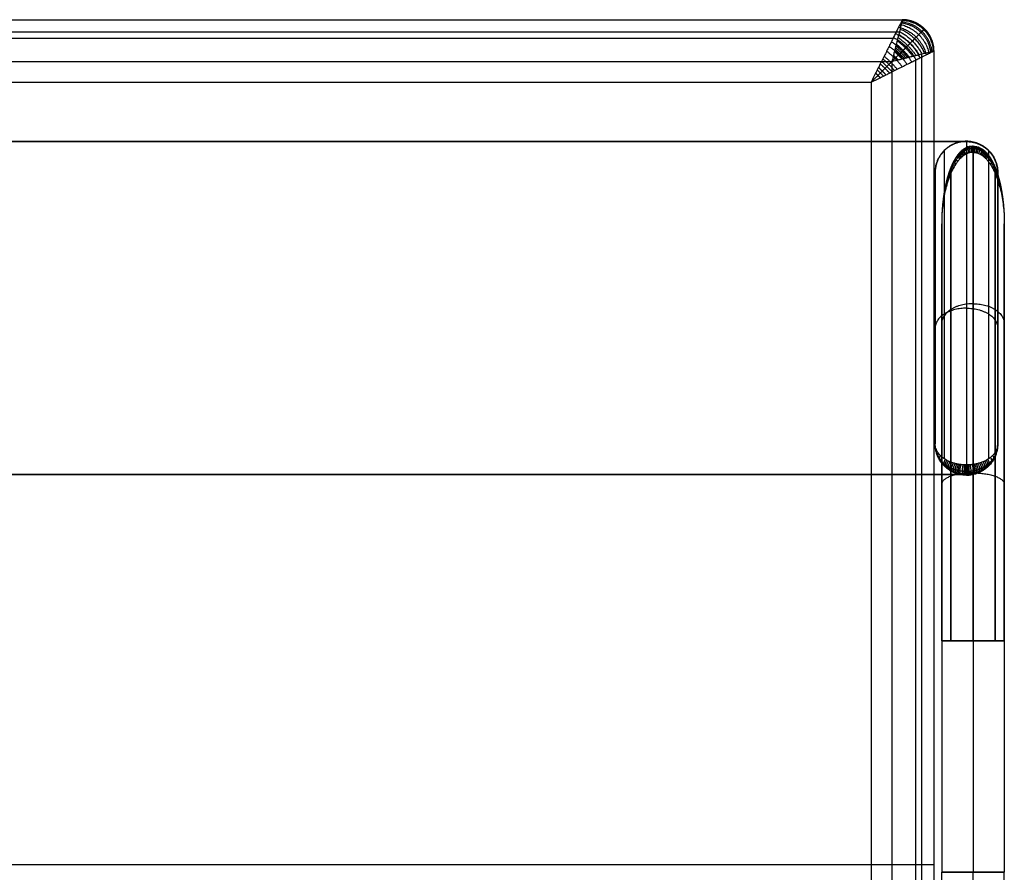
# Model space of a CAD drawing. Header units: millimetres. Extents: x -1267 to 621, y -1022 to -212.
# Tile 8 of 8: x 149 to 621, y -621 to -212. Entities that reach past the tile are written whole.
import ezdxf

# ---------------------------------------------------------------- set-up
doc = ezdxf.new("R2010")
doc.units = ezdxf.units.MM
doc.layers.add('Calque 08$Calque 09', color=7, linetype='Continuous', true_color=0xff000e)

msp = doc.modelspace()

# ---------------------------------------------------------------- linework, layer by layer
at = {"layer": 'Calque 08$Calque 09'}
for p, q in [((-1213, -232.1, 63.69), (567, -232.1, 63.69)), ((567, -232.1, 63.69), (567, -1002.1, 63.69)), ((-1203, -242.1, 423.69), (557, -242.1, 423.69)), ((557, -242.1, 423.69), (557, -992.1, 423.69)), ((587.7, -285.36, 15.36), (587.7, -285.36, 492.03)), ((617.7, -285.36, 15.36), (617.7, -285.36, 492.03)), ((590.83, -509.82, 510.36), (590.83, -309.92, 510.36)), ((620.83, -509.82, 510.36), (620.83, -309.92, 510.36)), ((587.7, -415.36, 597.63), (587.7, -415.36, 15.36)), ((617.7, -415.36, 597.63), (617.7, -415.36, 15.36)), ((602.7, -430.02, 37.44), (-1247.23, -430.02, 37.44)), ((602.7, -430.02, 13.69), (602.7, -430.02, 63.69)), ((590.83, -434.67, 610.36), (590.83, -509.82, 610.36)), ((620.83, -434.67, 610.36), (620.83, -509.82, 610.36)), ((620.83, -509.82, 560.36), (590.83, -509.82, 560.36)), ((605.83, -509.82, 625.36), (605.83, -509.82, 495.36)), ((567, -617.1, 63.69), (-1213, -617.1, 63.69)), ((557, -617.1, 423.69), (-1203, -617.1, 423.69))]:
    msp.add_line(p, q, dxfattribs=at)
for points in [[(-1218, -212.1, 83.69), (-323, -212.1, 83.69), (572, -212.1, 83.69)], [(-1218, -212.1, 393.69), (-323, -212.1, 393.69), (572, -212.1, 393.69)], [(-1218, -212.1, 243.69), (-323, -212.1, 243.69), (572, -212.1, 243.69)], [(572, -212.1, 83.69), (572, -212.1, 238.69), (572, -212.1, 393.69)], [(582.6, -216.5, 83.69), (582.6, -216.5, 238.69), (582.6, -216.5, 393.69)], [(-1216.54, -217.96, 69.54), (-323, -217.96, 69.54), (570.53, -217.96, 69.54)], [(-1213.61, -220.89, 414.9), (-323, -220.89, 414.9), (567.6, -220.89, 414.9)], [(581.14, -228.57, 69.54), (581.14, -617.1, 69.54), (581.14, -1005.64, 69.54)], [(587, -227.1, 393.69), (587, -617.1, 393.69), (587, -1007.1, 393.69)], [(587, -227.1, 83.69), (587, -227.1, 238.69), (587, -227.1, 393.69)], [(587, -227.1, 83.69), (587, -617.1, 83.69), (587, -1007.1, 83.69)], [(587, -227.1, 243.69), (587, -617.1, 243.69), (587, -1007.1, 243.69)], [(578.21, -231.5, 414.9), (578.21, -617.1, 414.9), (578.21, -1002.71, 414.9)], [(602.7, -270.51, 13.69), (-322.27, -270.51, 13.69), (-1247.23, -270.51, 13.69)], [(-1247.23, -270.51, 63.69), (-322.27, -270.51, 63.69), (602.7, -270.51, 63.69)], [(602.7, -270.51, 38.69), (-322.27, -270.51, 38.69), (-1247.23, -270.51, 38.69)], [(602.7, -270.36, 499.17), (602.7, -347.92, 562.17), (602.7, -425.47, 625.16)], [(602.7, -270.36, 15.36), (602.7, -270.36, 257.27), (602.7, -270.36, 499.17)], [(602.7, -270.51, 63.69), (602.7, -270.51, 38.69), (602.7, -270.51, 13.69)], [(592.09, -274.76, 15.36), (592.09, -274.76, 256.22), (592.09, -274.76, 497.08)], [(592.09, -274.76, 497.08), (592.09, -348.63, 557.09), (592.09, -422.51, 617.1)], [(605.83, -273.74, 500.68), (605.83, -351.51, 563.02), (605.83, -429.28, 625.36)], [(605.83, -509.82, 495.36), (605.83, -392.75, 495.36), (605.83, -275.68, 495.36)], [(613.3, -274.91, 63.69), (613.3, -274.91, 38.69), (613.3, -274.91, 13.69)], [(613.31, -274.76, 15.36), (613.31, -274.76, 256.22), (613.31, -274.76, 497.08)], [(613.31, -274.76, 497.08), (613.31, -348.63, 557.09), (613.31, -422.51, 617.1)], [(587.7, -285.36, 492.03), (587.7, -350.36, 544.83), (587.7, -415.36, 597.63)], [(587.7, -415.36, 15.36), (587.7, -350.36, 15.36), (587.7, -285.36, 15.36)], [(587.7, -285.36, 199.25), (587.7, -350.36, 199.25), (587.7, -415.36, 199.25)], [(595.22, -284.35, 503.53), (595.22, -357.6, 562.25), (595.22, -430.86, 620.97)], [(595.22, -509.82, 499.76), (595.22, -397.76, 499.76), (595.22, -285.71, 499.76)], [(616.44, -284.35, 503.53), (616.44, -357.6, 562.25), (616.44, -430.86, 620.97)], [(616.44, -509.82, 499.76), (616.44, -397.76, 499.76), (616.44, -285.71, 499.76)], [(617.7, -285.36, 492.03), (617.7, -350.36, 544.83), (617.7, -415.36, 597.63)], [(617.7, -415.36, 15.36), (617.7, -350.36, 15.36), (617.7, -285.36, 15.36)], [(617.7, -285.36, 199.25), (617.7, -350.36, 199.25), (617.7, -415.36, 199.25)], [(617.7, -285.51, 63.69), (617.7, -350.27, 63.69), (617.7, -415.02, 63.69)], [(617.7, -285.51, 13.69), (617.7, -350.27, 13.69), (617.7, -415.02, 13.69)], [(617.7, -285.51, 63.69), (617.7, -285.51, 38.69), (617.7, -285.51, 13.69)], [(617.7, -285.51, 38.69), (617.7, -350.27, 38.69), (617.7, -415.02, 38.69)], [(590.83, -309.92, 510.36), (590.83, -372.3, 560.36), (590.83, -434.67, 610.36)], [(620.83, -309.92, 510.36), (620.83, -372.3, 560.36), (620.83, -434.67, 610.36)], [(587.7, -350.36, 544.83), (587.7, -350.36, 280.1), (587.7, -350.36, 15.36)], [(617.7, -350.36, 544.83), (617.7, -350.36, 280.1), (617.7, -350.36, 15.36)], [(590.83, -372.3, 560.36), (590.83, -441.06, 560.36), (590.83, -509.82, 560.36)], [(620.83, -372.3, 560.36), (620.83, -441.06, 560.36), (620.83, -509.82, 560.36)], [(617.7, -415.02, 13.69), (617.7, -415.02, 38.69), (617.7, -415.02, 63.69)], [(592.09, -425.97, 615.45), (592.09, -425.97, 315.41), (592.09, -425.97, 15.36)], [(613.3, -425.63, 13.69), (613.3, -425.63, 38.69), (613.3, -425.63, 63.69)], [(613.31, -425.97, 615.45), (613.31, -425.97, 315.41), (613.31, -425.97, 15.36)], [(602.7, -430.02, 63.69), (-322.27, -430.02, 63.69), (-1247.23, -430.02, 63.69)], [(-1247.23, -430.02, 13.69), (-322.27, -430.02, 13.69), (602.7, -430.02, 13.69)], [(595.22, -430.86, 620.97), (595.22, -470.34, 620.97), (595.22, -509.82, 620.97)], [(602.7, -430.36, 622.83), (602.7, -430.36, 319.1), (602.7, -430.36, 15.36)], [(605.83, -429.28, 625.36), (605.83, -469.55, 625.36), (605.83, -509.82, 625.36)], [(616.44, -430.86, 620.97), (616.44, -470.34, 620.97), (616.44, -509.82, 620.97)], [(590.83, -509.82, 610.36), (590.83, -509.82, 560.36), (590.83, -509.82, 510.36)], [(590.83, -509.82, 610.36), (590.83, -565.25, 610.36), (590.83, -620.69, 610.36)], [(590.83, -509.82, 610.36), (590.83, -509.82, 560.36), (590.83, -509.82, 510.36)], [(590.83, -509.82, 510.36), (590.83, -565.25, 510.36), (590.83, -620.69, 510.36)], [(590.83, -509.82, 560.36), (590.83, -565.25, 560.36), (590.83, -620.69, 560.36)], [(605.83, -509.82, 625.36), (605.83, -565.25, 625.36), (605.83, -620.69, 625.36)], [(605.83, -509.82, 495.36), (605.83, -565.25, 495.36), (605.83, -620.69, 495.36)], [(620.83, -509.82, 610.36), (620.83, -509.82, 560.36), (620.83, -509.82, 510.36)], [(620.83, -509.82, 510.36), (620.83, -509.82, 560.36), (620.83, -509.82, 610.36)], [(620.83, -509.82, 610.36), (620.83, -565.25, 610.36), (620.83, -620.69, 610.36)], [(620.83, -509.82, 510.36), (620.83, -565.25, 510.36), (620.83, -620.69, 510.36)], [(620.83, -509.82, 560.36), (620.83, -565.25, 560.36), (620.83, -620.69, 560.36)], [(587, -617.1, 393.69), (587, -617.1, 238.69), (587, -617.1, 83.69)], [(590.83, -620.69, 610.36), (590.83, -620.69, 560.36), (590.83, -620.69, 510.36)], [(590.83, -731.55, 610.36), (590.83, -676.12, 610.36), (590.83, -620.69, 610.36)], [(590.83, -731.55, 510.36), (590.83, -676.12, 510.36), (590.83, -620.69, 510.36)], [(590.83, -731.55, 560.36), (590.83, -676.12, 560.36), (590.83, -620.69, 560.36)], [(605.83, -731.55, 625.36), (605.83, -676.12, 625.36), (605.83, -620.69, 625.36)], [(605.83, -731.55, 495.36), (605.83, -676.12, 495.36), (605.83, -620.69, 495.36)], [(620.83, -620.69, 510.36), (620.83, -620.69, 560.36), (620.83, -620.69, 610.36)], [(620.83, -731.55, 610.36), (620.83, -676.12, 610.36), (620.83, -620.69, 610.36)], [(620.83, -731.55, 510.36), (620.83, -676.12, 510.36), (620.83, -620.69, 510.36)], [(620.83, -731.55, 560.36), (620.83, -676.12, 560.36), (620.83, -620.69, 560.36)]]:
    msp.add_open_spline(points, degree=2, dxfattribs=at)
for points, knots in [([(572, -212.1, 393.69), (572, -212.1, 395.12), (571.88, -212.34, 398.33), (571.3, -213.5, 403.23), (570.22, -215.66, 408.21), (568.95, -218.2, 411.97), (567.73, -220.63, 414.69), (566.71, -222.68, 416.6), (565.62, -224.87, 418.3), (564.45, -227.2, 419.77), (563.45, -229.19, 420.79), (562.62, -230.85, 421.5), (562.03, -232.05, 421.96), (561.45, -233.2, 422.34), (560.78, -234.53, 422.73), (559.97, -236.13, 423.1), (558.95, -238.17, 423.46), (557.88, -240.3, 423.68), (557, -242.1, 423.69)], [0, 0, 0, 0, 2.155045, 4.806764, 7.704255, 10.867208, 12.570032, 14.272856, 16.063055, 17.853254, 19.680513, 20.594142, 21.507772, 22.300592, 23.093411, 23.489821, 23.886231, 24.679051, 24.679051, 24.679051, 24.679051]), ([(572, -212.1, 83.69), (572, -212.1, 82.73), (571.96, -212.26, 80.59), (571.76, -213.03, 77.32), (571.4, -214.48, 74), (570.98, -216.17, 71.49), (570.58, -217.79, 69.68), (570.23, -219.15, 68.41), (569.87, -220.62, 67.28), (569.48, -222.17, 66.3), (569.15, -223.49, 65.62), (568.87, -224.6, 65.14), (568.67, -225.4, 64.84), (568.48, -226.17, 64.58), (568.21, -227.24, 64.27), (567.76, -229, 63.88), (567.29, -230.9, 63.69), (567, -232.1, 63.69)], [0, 0, 0, 0, 0.718348, 1.602255, 2.568085, 3.622403, 4.190011, 4.757619, 5.354352, 5.951085, 6.560171, 6.864714, 7.169257, 7.433531, 7.697804, 7.962077, 8.22635, 8.22635, 8.22635, 8.22635]), ([(557, -242.1, 423.69), (558.8, -241.22, 423.68), (560.93, -240.15, 423.46), (562.97, -239.13, 423.1), (564.57, -238.33, 422.73), (565.9, -237.65, 422.34), (567.05, -237.08, 421.96), (568.25, -236.48, 421.5), (569.91, -235.65, 420.79), (571.9, -234.65, 419.77), (574.23, -233.49, 418.3), (576.42, -232.39, 416.6), (578.47, -231.37, 414.69), (580.9, -230.15, 411.97), (583.44, -228.88, 408.21), (585.6, -227.8, 403.23), (586.76, -227.22, 398.33), (587, -227.1, 395.12), (587, -227.1, 393.69)], [-24.679051, -24.679051, -24.679051, -24.679051, -23.886231, -23.489821, -23.093411, -22.300592, -21.507772, -20.594142, -19.680513, -17.853254, -16.063055, -14.272856, -12.570032, -10.867208, -7.704255, -4.806764, -2.155045, 0, 0, 0, 0]), ([(567, -232.1, 63.69), (568.2, -231.81, 63.69), (570.1, -231.34, 63.88), (571.86, -230.89, 64.27), (572.93, -230.62, 64.58), (573.7, -230.43, 64.84), (574.5, -230.23, 65.14), (575.61, -229.95, 65.62), (576.93, -229.62, 66.3), (578.48, -229.23, 67.28), (579.95, -228.87, 68.41), (581.31, -228.53, 69.68), (582.93, -228.12, 71.49), (584.62, -227.7, 74), (586.07, -227.34, 77.32), (586.84, -227.14, 80.59), (587, -227.1, 82.73), (587, -227.1, 83.69)], [-8.22635, -8.22635, -8.22635, -8.22635, -7.962077, -7.697804, -7.433531, -7.169257, -6.864714, -6.560171, -5.951085, -5.354352, -4.757619, -4.190011, -3.622403, -2.568085, -1.602255, -0.718348, 0, 0, 0, 0]), ([(602.7, -270.36, 499.17), (601.89, -270.36, 499.17), (600.22, -270.5, 499.1), (597.73, -271.13, 498.8), (595.29, -272.23, 498.28), (593.03, -273.78, 497.54), (591.09, -275.74, 496.61), (589.55, -277.99, 495.54), (588.46, -280.42, 494.39), (587.84, -282.89, 493.21), (587.7, -284.56, 492.42), (587.7, -285.36, 492.03)], [0, 0, 0, 0, 2.430116, 5.008921, 7.72491, 10.555069, 13.462538, 16.39781, 19.30407, 22.125086, 24.812808, 24.812808, 24.812808, 24.812808]), ([(602.7, -270.36, 499.17), (603.51, -270.36, 499.17), (605.18, -270.5, 499.1), (607.68, -271.13, 498.8), (610.12, -272.23, 498.28), (612.37, -273.78, 497.54), (614.31, -275.74, 496.61), (615.86, -277.99, 495.54), (616.94, -280.42, 494.39), (617.57, -282.89, 493.21), (617.7, -284.56, 492.42), (617.7, -285.36, 492.03)], [0, 0, 0, 0, 2.430116, 5.008921, 7.72491, 10.555069, 13.462538, 16.39781, 19.30407, 22.125086, 24.812808, 24.812808, 24.812808, 24.812808]), ([(605.83, -273.74, 500.68), (605.72, -273.74, 500.68), (605.49, -273.74, 500.69), (605.03, -273.78, 500.7), (604.5, -273.87, 500.72), (603.86, -274.04, 500.77), (603.16, -274.3, 500.83), (602.5, -274.63, 500.92), (601.91, -274.99, 501.02), (601.42, -275.33, 501.11), (600.93, -275.72, 501.22), (600.45, -276.14, 501.33), (599.98, -276.6, 501.45), (599.32, -277.3, 501.64), (598.51, -278.31, 501.91), (597.26, -280.13, 502.4), (596.17, -282.16, 502.94), (595.21, -284.34, 503.52), (594.52, -286.11, 504), (593.91, -287.93, 504.49), (593.35, -289.83, 504.99), (592.84, -291.78, 505.51), (592.25, -294.44, 506.22), (591.66, -297.81, 507.13), (591.17, -301.86, 508.21), (590.89, -305.91, 509.29), (590.83, -308.59, 510.01), (590.83, -309.92, 510.36)], [0, 0, 0, 0, 0.262687, 0.546269, 1.103085, 1.575474, 2.167094, 2.932126, 3.424776, 3.946668, 4.493353, 5.060955, 5.646163, 6.246157, 7.670699, 9.196795, 12.38861, 14.195171, 16.019066, 17.856092, 19.782393, 21.756828, 23.73807, 27.74501, 31.789199, 35.751529, 39.691254, 39.691254, 39.691254, 39.691254]), ([(605.83, -275.68, 495.36), (605.72, -275.68, 495.36), (605.49, -275.69, 495.37), (605.03, -275.72, 495.38), (604.5, -275.81, 495.42), (603.85, -275.97, 495.49), (603.16, -276.21, 495.6), (602.5, -276.52, 495.73), (601.91, -276.87, 495.88), (601.41, -277.19, 496.03), (600.92, -277.56, 496.19), (600.44, -277.96, 496.36), (599.97, -278.39, 496.55), (599.32, -279.06, 496.84), (598.5, -280.01, 497.26), (597.26, -281.74, 498.02), (596.17, -283.66, 498.86), (595.2, -285.72, 499.76), (594.52, -287.39, 500.49), (593.9, -289.12, 501.25), (593.34, -290.91, 502.03), (592.84, -292.76, 502.84), (592.25, -295.27, 503.94), (591.66, -298.46, 505.34), (591.17, -302.3, 507.02), (590.89, -306.12, 508.7), (590.83, -308.66, 509.81), (590.83, -309.92, 510.36)], [0, 0, 0, 0, 0.262687, 0.546269, 1.103085, 1.575474, 2.167094, 2.932126, 3.424776, 3.946668, 4.493353, 5.060955, 5.646163, 6.246157, 7.670699, 9.196795, 12.38861, 14.195171, 16.019066, 17.856092, 19.782393, 21.756828, 23.73807, 27.74501, 31.789199, 35.751529, 39.691254, 39.691254, 39.691254, 39.691254]), ([(605.83, -273.74, 500.68), (605.94, -273.74, 500.68), (606.17, -273.74, 500.69), (606.62, -273.78, 500.7), (607.16, -273.87, 500.72), (607.8, -274.04, 500.77), (608.5, -274.3, 500.83), (609.15, -274.63, 500.92), (609.75, -274.99, 501.02), (610.24, -275.33, 501.11), (610.73, -275.72, 501.22), (611.21, -276.14, 501.33), (611.68, -276.6, 501.45), (612.34, -277.3, 501.64), (613.15, -278.31, 501.91), (614.39, -280.13, 502.4), (615.48, -282.16, 502.94), (616.45, -284.34, 503.52), (617.13, -286.11, 504), (617.75, -287.93, 504.49), (618.31, -289.83, 504.99), (618.82, -291.78, 505.51), (619.41, -294.44, 506.22), (620, -297.81, 507.13), (620.48, -301.86, 508.21), (620.77, -305.91, 509.29), (620.83, -308.59, 510.01), (620.83, -309.92, 510.36)], [0, 0, 0, 0, 0.262687, 0.546269, 1.103085, 1.575474, 2.167094, 2.932126, 3.424776, 3.946668, 4.493353, 5.060955, 5.646163, 6.246157, 7.670699, 9.196795, 12.38861, 14.195171, 16.019066, 17.856092, 19.782393, 21.756828, 23.73807, 27.74501, 31.789199, 35.751529, 39.691254, 39.691254, 39.691254, 39.691254]), ([(605.83, -275.68, 495.36), (605.94, -275.68, 495.36), (606.17, -275.69, 495.37), (606.62, -275.72, 495.38), (607.16, -275.81, 495.42), (607.8, -275.97, 495.49), (608.5, -276.21, 495.6), (609.16, -276.52, 495.73), (609.75, -276.87, 495.88), (610.24, -277.19, 496.03), (610.73, -277.56, 496.19), (611.21, -277.96, 496.36), (611.68, -278.39, 496.55), (612.34, -279.06, 496.84), (613.16, -280.01, 497.26), (614.4, -281.74, 498.02), (615.49, -283.66, 498.86), (616.45, -285.72, 499.76), (617.14, -287.39, 500.49), (617.76, -289.12, 501.25), (618.32, -290.91, 502.03), (618.82, -292.76, 502.84), (619.41, -295.27, 503.94), (620, -298.46, 505.34), (620.49, -302.3, 507.02), (620.77, -306.12, 508.7), (620.83, -308.66, 509.81), (620.83, -309.92, 510.36)], [0, 0, 0, 0, 0.262687, 0.546269, 1.103085, 1.575474, 2.167094, 2.932126, 3.424776, 3.946668, 4.493353, 5.060955, 5.646163, 6.246157, 7.670699, 9.196795, 12.38861, 14.195171, 16.019066, 17.856092, 19.782393, 21.756828, 23.73807, 27.74501, 31.789199, 35.751529, 39.691254, 39.691254, 39.691254, 39.691254]), ([(602.7, -430.36, 622.83), (602.55, -430.36, 622.83), (602.24, -430.36, 622.83), (601.68, -430.33, 622.78), (600.95, -430.27, 622.68), (600.2, -430.16, 622.49), (599.47, -430.02, 622.25), (598.81, -429.86, 621.98), (598.07, -429.64, 621.62), (597.28, -429.36, 621.15), (596.47, -429.02, 620.57), (595.65, -428.62, 619.9), (594.83, -428.15, 619.11), (594.03, -427.62, 618.22), (593.27, -427.04, 617.25), (592.28, -426.19, 615.82), (591.18, -425.03, 613.87), (590.07, -423.52, 611.34), (589.18, -421.94, 608.68), (588.5, -420.3, 605.93), (588.03, -418.65, 603.16), (587.76, -417, 600.38), (587.7, -415.91, 598.55), (587.7, -415.36, 597.63)], [0, 0, 0, 0, 0.352897, 0.765074, 1.333677, 2.134245, 2.666828, 3.2609, 3.957616, 4.809806, 5.719626, 6.675797, 7.795284, 8.987619, 10.209328, 11.483612, 14.297511, 17.218048, 20.27994, 23.380338, 26.507733, 29.569865, 32.614143, 32.614143, 32.614143, 32.614143]), ([(602.7, -425.47, 625.16), (602.55, -425.47, 625.16), (602.24, -425.47, 625.15), (601.68, -425.45, 625.11), (600.95, -425.41, 624.99), (600.2, -425.34, 624.79), (599.47, -425.24, 624.53), (598.81, -425.13, 624.23), (598.07, -424.98, 623.83), (597.28, -424.8, 623.32), (596.47, -424.57, 622.69), (595.65, -424.29, 621.95), (594.83, -423.98, 621.09), (594.03, -423.62, 620.12), (593.27, -423.23, 619.06), (592.28, -422.66, 617.5), (591.18, -421.88, 615.37), (590.07, -420.86, 612.61), (589.18, -419.8, 609.71), (588.5, -418.69, 606.7), (588.03, -417.58, 603.67), (587.76, -416.47, 600.64), (587.7, -415.73, 598.63), (587.7, -415.36, 597.63)], [0, 0, 0, 0, 0.352897, 0.765074, 1.333677, 2.134245, 2.666828, 3.2609, 3.957616, 4.809806, 5.719626, 6.675797, 7.795284, 8.987619, 10.209328, 11.483612, 14.297511, 17.218048, 20.27994, 23.380338, 26.507733, 29.569865, 32.614143, 32.614143, 32.614143, 32.614143]), ([(617.7, -415.36, 597.63), (617.7, -415.73, 598.63), (617.64, -416.47, 600.64), (617.37, -417.58, 603.67), (616.9, -418.69, 606.7), (616.22, -419.8, 609.71), (615.33, -420.86, 612.61), (614.23, -421.88, 615.37), (613.12, -422.66, 617.5), (612.13, -423.23, 619.06), (611.37, -423.62, 620.12), (610.57, -423.98, 621.09), (609.75, -424.29, 621.95), (608.93, -424.57, 622.69), (608.12, -424.8, 623.32), (607.33, -424.98, 623.83), (606.59, -425.13, 624.23), (605.93, -425.24, 624.53), (605.2, -425.34, 624.79), (604.45, -425.41, 624.99), (603.72, -425.45, 625.11), (603.17, -425.47, 625.15), (602.85, -425.47, 625.16), (602.7, -425.47, 625.16)], [0, 0, 0, 0, 3.044394, 6.106526, 9.233921, 12.334319, 15.39621, 18.316748, 21.130647, 22.404931, 23.626639, 24.818974, 25.938461, 26.894632, 27.804453, 28.656642, 29.353359, 29.94743, 30.480014, 31.280581, 31.849184, 32.261361, 32.614258, 32.614258, 32.614258, 32.614258]), ([(617.7, -415.36, 597.63), (617.7, -415.91, 598.55), (617.64, -417, 600.38), (617.37, -418.65, 603.16), (616.9, -420.3, 605.93), (616.22, -421.94, 608.68), (615.33, -423.52, 611.34), (614.23, -425.03, 613.87), (613.12, -426.19, 615.82), (612.13, -427.04, 617.25), (611.37, -427.62, 618.22), (610.57, -428.15, 619.11), (609.75, -428.62, 619.9), (608.93, -429.02, 620.57), (608.12, -429.36, 621.15), (607.33, -429.64, 621.62), (606.59, -429.86, 621.98), (605.93, -430.02, 622.25), (605.2, -430.16, 622.49), (604.45, -430.27, 622.68), (603.72, -430.33, 622.78), (603.17, -430.36, 622.83), (602.85, -430.36, 622.83), (602.7, -430.36, 622.83)], [0, 0, 0, 0, 3.044394, 6.106526, 9.233921, 12.334319, 15.39621, 18.316748, 21.130647, 22.404931, 23.626639, 24.818974, 25.938461, 26.894632, 27.804453, 28.656642, 29.353359, 29.94743, 30.480014, 31.280581, 31.849184, 32.261361, 32.614258, 32.614258, 32.614258, 32.614258]), ([(605.83, -429.28, 625.36), (605.02, -429.28, 625.36), (603.35, -429.33, 625.23), (600.86, -429.55, 624.6), (598.42, -429.95, 623.5), (596.17, -430.5, 621.95), (594.22, -431.21, 620), (592.68, -432.02, 617.75), (591.59, -432.89, 615.32), (590.96, -433.78, 612.84), (590.83, -434.38, 611.17), (590.83, -434.67, 610.36)], [0, 0, 0, 0, 2.429317, 5.000436, 7.694276, 10.481572, 13.32267, 16.169812, 18.971954, 21.680898, 24.256776, 24.256776, 24.256776, 24.256776]), ([(605.83, -429.28, 625.36), (606.64, -429.28, 625.36), (608.31, -429.33, 625.23), (610.8, -429.55, 624.6), (613.23, -429.95, 623.5), (615.49, -430.5, 621.95), (617.43, -431.21, 620), (618.98, -432.02, 617.75), (620.07, -432.89, 615.32), (620.69, -433.78, 612.84), (620.83, -434.38, 611.17), (620.83, -434.67, 610.36)], [0, 0, 0, 0, 2.429317, 5.000436, 7.694276, 10.481572, 13.32267, 16.169812, 18.971954, 21.680898, 24.256776, 24.256776, 24.256776, 24.256776])]:
    msp.add_open_spline(points, degree=3, knots=knots, dxfattribs=at)
for points, weights in [([(572, -212.1, 393.69), (587, -212.1, 393.69), (587, -227.1, 393.69)], [1, 0.707106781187, 1]), ([(587, -227.1, 83.69), (587, -212.1, 83.69), (572, -212.1, 83.69)], [1, 0.707106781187, 1]), ([(572, -212.1, 238.69), (587, -212.1, 238.69), (587, -227.1, 238.69)], [1, 0.707106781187, 1]), ([(570.2, -215.71, 407.94), (580.96, -218.14, 412.44), (583.39, -228.91, 407.94)], [1, 0.782853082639, 1]), ([(570.89, -216.55, 71.12), (579.25, -219.85, 67.03), (582.55, -228.21, 71.12)], [1, 0.835128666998, 1]), ([(571.26, -213.58, 402.99), (584.26, -214.84, 406.83), (585.52, -227.84, 402.99)], [1, 0.740352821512, 1]), ([(571.4, -214.51, 74.18), (582.16, -216.94, 69.68), (584.6, -227.7, 74.18)], [1, 0.78285308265, 1]), ([(571.75, -213.09, 77.48), (584.76, -214.34, 73.64), (586.01, -227.35, 77.48)], [1, 0.740352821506, 1]), ([(571.84, -212.41, 397.97), (586.39, -212.71, 400.02), (586.69, -227.26, 397.97)], [1, 0.714264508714, 1]), ([(571.95, -212.31, 80.83), (586.5, -212.6, 78.78), (586.79, -227.16, 80.83)], [1, 0.714264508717, 1]), ([(567.72, -220.65, 414.65), (574.93, -224.17, 418.26), (578.45, -231.38, 414.65)], [1, 0.862731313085, 1]), ([(568.66, -218.77, 412.54), (577.03, -222.07, 416.63), (580.33, -230.44, 412.54)], [1, 0.835128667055, 1]), ([(569.87, -220.63, 67.31), (575.02, -224.08, 64.89), (578.48, -229.23, 67.31)], [1, 0.913894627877, 1]), ([(570.24, -219.14, 68.45), (576.39, -222.71, 65.42), (579.96, -228.86, 68.45)], [1, 0.888807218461, 1]), ([(570.57, -217.8, 69.71), (577.78, -221.32, 66.1), (581.3, -228.53, 69.71)], [1, 0.862731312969, 1]), ([(565.61, -224.89, 418.25), (570.76, -228.34, 420.67), (574.21, -233.49, 418.25)], [1, 0.913894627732, 1]), ([(566.72, -222.66, 416.53), (572.87, -226.23, 419.57), (576.44, -232.38, 416.53)], [1, 0.888807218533, 1]), ([(568.47, -226.22, 64.57), (570.77, -228.33, 63.93), (572.88, -230.63, 64.57)], [1, 0.977700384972, 1]), ([(568.66, -225.44, 64.83), (571.31, -227.79, 64), (573.66, -230.44, 64.83)], [1, 0.971818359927, 1]), ([(568.87, -224.6, 65.15), (571.9, -227.2, 64.09), (574.5, -230.23, 65.15)], [1, 0.964205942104, 1]), ([(569.08, -223.77, 65.5), (572.49, -226.61, 64.21), (575.33, -230.02, 65.5)], [1, 0.955716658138, 1]), ([(569.48, -222.16, 66.33), (573.74, -225.36, 64.5), (576.94, -229.62, 66.33)], [1, 0.936182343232, 1]), ([(562.62, -230.85, 421.49), (565.65, -233.45, 422.55), (568.25, -236.48, 421.49)], [1, 0.964205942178, 1]), ([(563.24, -229.61, 420.96), (566.66, -232.44, 422.26), (569.49, -235.86, 420.96)], [1, 0.955716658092, 1]), ([(564.45, -227.19, 419.72), (568.71, -230.39, 421.55), (571.91, -234.65, 419.72)], [1, 0.936182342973, 1]), ([(567.72, -229.18, 63.9), (568.84, -230.26, 63.78), (569.92, -231.38, 63.9)], [1, 0.987423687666, 1]), ([(568.18, -227.35, 64.26), (570.02, -229.08, 63.86), (571.75, -230.92, 64.26)], [1, 0.982903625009, 1]), ([(560.55, -234.98, 422.83), (562.39, -236.71, 423.19), (564.12, -238.55, 422.83)], [1, 0.982903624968, 1]), ([(561.41, -233.28, 422.36), (563.71, -235.39, 423), (565.82, -237.69, 422.36)], [1, 0.977700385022, 1]), ([(562, -232.1, 421.97), (564.64, -234.46, 422.8), (567, -237.1, 421.97)], [1, 0.971818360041, 1]), ([(559.17, -237.72, 423.36), (560.28, -238.82, 423.41), (561.38, -239.93, 423.36)], [1, 0.987423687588, 1]), ([(559.94, -236.18, 423.1), (561.46, -237.64, 423.3), (562.92, -239.16, 423.1)], [1, 0.985249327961, 1]), ([(587.7, -285.36, 15.36), (587.7, -270.36, 15.36), (602.7, -270.36, 15.36)], [1, 0.707106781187, 1]), ([(602.7, -270.36, 134.26), (587.7, -270.36, 134.26), (587.7, -285.36, 134.26)], [1, 0.707106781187, 1]), ([(603.23, -274.28, 500.83), (600.04, -269.35, 496.15), (603.23, -276.2, 495.59)], [1, 0.373875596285, 1]), ([(617.7, -285.36, 15.36), (617.7, -270.36, 15.36), (602.7, -270.36, 15.36)], [1, 0.707106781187, 1]), ([(602.7, -270.36, 134.26), (617.7, -270.36, 134.26), (617.7, -285.36, 134.26)], [1, 0.707106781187, 1]), ([(602.7, -270.51, 63.69), (617.7, -270.51, 63.69), (617.7, -285.51, 63.69)], [1, 0.707106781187, 1]), ([(617.7, -285.51, 13.69), (617.7, -270.51, 13.69), (602.7, -270.51, 13.69)], [1, 0.707106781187, 1]), ([(617.7, -285.51, 38.69), (617.7, -270.51, 38.69), (602.7, -270.51, 38.69)], [1, 0.707106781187, 1]), ([(603.91, -274.04, 500.76), (601.29, -268.42, 495.83), (603.91, -275.97, 495.49)], [1, 0.357538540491, 1]), ([(604.47, -273.89, 500.72), (602.48, -267.79, 495.61), (604.47, -275.82, 495.43)], [1, 0.347274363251, 1]), ([(605.15, -273.78, 500.69), (604.1, -267.28, 495.43), (605.15, -275.72, 495.38)], [1, 0.339314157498, 1]), ([(605.5, -273.75, 500.69), (604.99, -267.14, 495.38), (605.5, -275.69, 495.37)], [1, 0.337251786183, 1]), ([(605.83, -275.68, 495.36), (605.83, -267.1, 495.36), (605.83, -273.74, 500.68)], [1, 0.336624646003, 1]), ([(606.16, -273.75, 500.69), (606.67, -267.14, 495.38), (606.16, -275.69, 495.37)], [1, 0.337251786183, 1]), ([(606.51, -273.78, 500.69), (607.55, -267.28, 495.43), (606.51, -275.72, 495.38)], [1, 0.339314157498, 1]), ([(607.19, -273.89, 500.72), (609.17, -267.79, 495.61), (607.19, -275.82, 495.43)], [1, 0.347274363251, 1]), ([(607.75, -274.04, 500.76), (610.37, -268.42, 495.83), (607.75, -275.97, 495.49)], [1, 0.357538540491, 1]), ([(608.42, -274.28, 500.83), (611.61, -269.35, 496.15), (608.43, -276.2, 495.59)], [1, 0.373875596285, 1]), ([(598.55, -278.29, 501.9), (595.48, -277.35, 498.95), (598.54, -279.99, 497.25)], [1, 0.567221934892, 1]), ([(599.53, -277.08, 501.58), (596.12, -275.57, 498.33), (599.53, -278.85, 496.75)], [1, 0.518823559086, 1]), ([(599.99, -276.6, 501.45), (596.44, -274.77, 498.05), (599.98, -278.39, 496.55)], [1, 0.497481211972, 1]), ([(600.46, -276.14, 501.33), (596.8, -273.95, 497.76), (600.45, -277.96, 496.36)], [1, 0.476238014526, 1]), ([(600.94, -275.72, 501.21), (597.2, -273.12, 497.47), (600.93, -277.56, 496.18)], [1, 0.455369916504, 1]), ([(601.43, -275.33, 501.11), (597.67, -272.28, 497.18), (601.43, -277.19, 496.02)], [1, 0.435228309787, 1]), ([(601.92, -274.99, 501.02), (598.2, -271.44, 496.89), (601.92, -276.87, 495.88)], [1, 0.416225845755, 1]), ([(602.42, -274.69, 500.94), (598.81, -270.63, 496.6), (602.41, -276.58, 495.76)], [1, 0.398826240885, 1]), ([(609.24, -274.69, 500.94), (612.84, -270.63, 496.6), (609.24, -276.58, 495.76)], [1, 0.398826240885, 1]), ([(609.73, -274.99, 501.02), (613.46, -271.44, 496.89), (609.74, -276.87, 495.88)], [1, 0.416225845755, 1]), ([(610.23, -275.33, 501.11), (613.99, -272.28, 497.18), (610.23, -277.19, 496.02)], [1, 0.435228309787, 1]), ([(610.72, -275.72, 501.21), (614.46, -273.12, 497.47), (610.72, -277.56, 496.18)], [1, 0.455369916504, 1]), ([(611.2, -276.14, 501.33), (614.86, -273.95, 497.76), (611.21, -277.96, 496.36)], [1, 0.476238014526, 1]), ([(611.67, -276.6, 501.45), (615.22, -274.77, 498.05), (611.67, -278.39, 496.55)], [1, 0.497481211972, 1]), ([(612.12, -277.08, 501.58), (615.54, -275.57, 498.33), (612.13, -278.85, 496.75)], [1, 0.518823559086, 1]), ([(613.11, -278.29, 501.9), (616.18, -277.35, 498.95), (613.11, -279.99, 497.25)], [1, 0.567221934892, 1]), ([(595.99, -282.61, 503.06), (593.98, -282.59, 500.79), (595.99, -284.08, 499.04)], [1, 0.702771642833, 1]), ([(597.62, -279.65, 502.27), (594.92, -279.12, 499.58), (597.61, -281.27, 497.81)], [1, 0.615170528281, 1]), ([(614.04, -279.65, 502.27), (616.74, -279.12, 499.58), (614.04, -281.27, 497.81)], [1, 0.615170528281, 1]), ([(615.66, -282.61, 503.06), (617.68, -282.59, 500.79), (615.67, -284.08, 499.04)], [1, 0.702771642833, 1]), ([(594.54, -286.11, 504), (593.12, -286.35, 502.11), (594.54, -287.39, 500.49)], [1, 0.784204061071, 1]), ([(595.23, -284.34, 503.52), (593.53, -284.47, 501.45), (595.22, -285.71, 499.76)], [1, 0.745497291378, 1]), ([(616.43, -284.34, 503.52), (618.13, -284.47, 501.45), (616.44, -285.71, 499.76)], [1, 0.745497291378, 1]), ([(617.12, -286.11, 504), (618.53, -286.35, 502.11), (617.12, -287.39, 500.49)], [1, 0.784204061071, 1]), ([(592.85, -291.78, 505.51), (592.1, -292.13, 504.13), (592.85, -292.76, 502.84)], [1, 0.88110683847, 1]), ([(593.36, -289.81, 504.99), (592.42, -290.15, 503.44), (593.36, -290.9, 502.03)], [1, 0.85166549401, 1]), ([(593.93, -287.91, 504.48), (592.76, -288.21, 502.76), (593.92, -289.09, 501.24)], [1, 0.819099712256, 1]), ([(617.73, -287.91, 504.48), (618.9, -288.21, 502.76), (617.73, -289.09, 501.24)], [1, 0.819099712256, 1]), ([(618.3, -289.81, 504.99), (619.24, -290.15, 503.44), (618.3, -290.9, 502.03)], [1, 0.85166549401, 1]), ([(618.8, -291.78, 505.51), (619.55, -292.13, 504.13), (618.81, -292.76, 502.84)], [1, 0.88110683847, 1]), ([(592.41, -293.76, 506.04), (591.83, -294.1, 504.82), (592.41, -294.63, 503.66)], [1, 0.906930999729, 1]), ([(619.25, -293.76, 506.04), (619.83, -294.1, 504.82), (619.25, -294.63, 503.66)], [1, 0.906930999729, 1]), ([(591.2, -301.89, 508.22), (591.07, -302.1, 507.62), (591.2, -302.32, 507.03)], [1, 0.977822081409, 1]), ([(591.7, -297.8, 507.12), (591.38, -298.09, 506.22), (591.7, -298.45, 505.34)], [1, 0.948704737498, 1]), ([(619.96, -297.8, 507.12), (620.27, -298.09, 506.22), (619.96, -298.45, 505.34)], [1, 0.948704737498, 1]), ([(620.45, -301.89, 508.22), (620.59, -302.1, 507.62), (620.45, -302.32, 507.03)], [1, 0.977822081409, 1]), ([(590.92, -305.92, 509.29), (590.89, -306.02, 509), (590.92, -306.13, 508.7)], [1, 0.994524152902, 1]), ([(620.74, -305.92, 509.29), (620.77, -306.02, 509), (620.74, -306.13, 508.7)], [1, 0.994524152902, 1]), ([(605.83, -348.19, 560.36), (590.83, -348.19, 560.36), (590.83, -357.78, 548.72)], [1, 0.707106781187, 1]), ([(605.83, -348.19, 560.36), (620.83, -348.19, 560.36), (620.83, -357.78, 548.72)], [1, 0.707106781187, 1]), ([(602.7, -350.36, 564.15), (587.7, -350.36, 564.15), (587.7, -359.82, 552.51)], [1, 0.707106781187, 1]), ([(602.7, -350.36, 564.15), (617.7, -350.36, 564.15), (617.7, -359.82, 552.51)], [1, 0.707106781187, 1]), ([(617.7, -415.02, 63.69), (617.7, -430.02, 63.69), (602.7, -430.02, 63.69)], [1, 0.707106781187, 1]), ([(602.7, -430.02, 13.69), (617.7, -430.02, 13.69), (617.7, -415.02, 13.69)], [1, 0.707106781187, 1]), ([(617.7, -415.02, 38.69), (617.7, -430.02, 38.69), (602.7, -430.02, 38.69)], [1, 0.707106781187, 1]), ([(602.7, -430.36, 15.36), (587.7, -430.36, 15.36), (587.7, -415.36, 15.36)], [1, 0.707106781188, 1]), ([(602.7, -430.36, 199.25), (587.7, -430.36, 199.25), (587.7, -415.36, 199.25)], [1, 0.707106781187, 1]), ([(587.79, -416.47, 600.63), (587.76, -416.73, 600.5), (587.79, -417, 600.38)], [1, 0.995145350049, 1]), ([(588.06, -417.57, 603.64), (587.95, -418.11, 603.4), (588.06, -418.64, 603.13)], [1, 0.98036796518, 1]), ([(588.54, -418.69, 606.7), (588.26, -419.52, 606.36), (588.54, -420.31, 605.94)], [1, 0.954707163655, 1]), ([(589.22, -419.8, 609.71), (588.72, -420.92, 609.3), (589.22, -421.95, 608.69)], [1, 0.918155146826, 1]), ([(602.7, -430.36, 15.36), (617.7, -430.36, 15.36), (617.7, -415.36, 15.36)], [1, 0.707106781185, 1]), ([(602.7, -430.36, 199.25), (617.7, -430.36, 199.25), (617.7, -415.36, 199.25)], [1, 0.707106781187, 1]), ([(616.18, -419.8, 609.71), (616.68, -420.92, 609.3), (616.18, -421.95, 608.69)], [1, 0.918155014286, 1]), ([(616.86, -418.69, 606.7), (617.14, -419.52, 606.36), (616.86, -420.31, 605.94)], [1, 0.954707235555, 1]), ([(617.34, -417.57, 603.64), (617.46, -418.11, 603.4), (617.34, -418.64, 603.13)], [1, 0.980367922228, 1]), ([(617.61, -416.47, 600.63), (617.64, -416.73, 600.5), (617.61, -417, 600.38)], [1, 0.995145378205, 1]), ([(590.13, -420.88, 612.64), (589.32, -422.31, 612.21), (590.13, -423.54, 611.37)], [1, 0.870364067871, 1]), ([(591.24, -421.88, 615.39), (590.06, -423.64, 615.02), (591.24, -425.04, 613.89)], [1, 0.812933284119, 1]), ([(592.58, -422.82, 617.95), (590.96, -424.96, 617.78), (592.58, -426.44, 616.23)], [1, 0.745567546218, 1]), ([(593.29, -423.24, 619.07), (591.45, -425.56, 619.05), (593.29, -427.05, 617.26)], [1, 0.710919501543, 1]), ([(594.05, -423.62, 620.12), (591.98, -426.16, 620.3), (594.05, -427.62, 618.22)], [1, 0.675240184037, 1]), ([(594.86, -423.98, 621.11), (592.58, -426.76, 621.56), (594.86, -428.15, 619.12)], [1, 0.638187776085, 1]), ([(595.71, -424.31, 621.99), (593.24, -427.33, 622.77), (595.71, -428.63, 619.93)], [1, 0.601642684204, 1]), ([(609.7, -424.31, 621.99), (612.16, -427.33, 622.77), (609.7, -428.63, 619.93)], [1, 0.601642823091, 1]), ([(610.54, -423.98, 621.11), (612.82, -426.76, 621.56), (610.54, -428.15, 619.12)], [1, 0.638187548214, 1]), ([(611.35, -423.62, 620.12), (613.42, -426.16, 620.3), (611.35, -427.62, 618.22)], [1, 0.67524052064, 1]), ([(612.11, -423.24, 619.07), (613.95, -425.56, 619.05), (612.11, -427.05, 617.26)], [1, 0.710918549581, 1]), ([(612.82, -422.82, 617.95), (614.44, -424.96, 617.78), (612.82, -426.44, 616.23)], [1, 0.745567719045, 1]), ([(614.16, -421.88, 615.39), (615.34, -423.64, 615.02), (614.16, -425.04, 613.89)], [1, 0.812933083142, 1]), ([(615.27, -420.88, 612.64), (616.08, -422.31, 612.21), (615.27, -423.54, 611.37)], [1, 0.87036434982, 1]), ([(596.49, -424.57, 622.69), (593.91, -427.84, 623.84), (596.49, -429.02, 620.58)], [1, 0.569469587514, 1]), ([(597.31, -424.8, 623.32), (594.67, -428.34, 624.89), (597.31, -429.36, 621.15)], [1, 0.538606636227, 1]), ([(598.13, -424.99, 623.85), (595.54, -428.82, 625.89), (598.13, -429.65, 621.64)], [1, 0.510260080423, 1]), ([(598.85, -425.13, 624.24), (596.39, -429.21, 626.71), (598.85, -429.86, 621.99)], [1, 0.488269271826, 1]), ([(599.5, -425.24, 624.53), (597.25, -429.53, 627.38), (599.5, -430.02, 622.25)], [1, 0.471035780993, 1]), ([(600.1, -425.32, 624.75), (598.14, -429.79, 627.93), (600.1, -430.14, 622.45)], [1, 0.457338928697, 1]), ([(601.05, -425.41, 625), (599.69, -430.12, 628.63), (601.05, -430.27, 622.68)], [1, 0.441087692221, 1]), ([(601.75, -425.45, 625.11), (600.93, -430.28, 628.96), (601.75, -430.33, 622.78)], [1, 0.433582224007, 1]), ([(602.26, -425.47, 625.15), (601.87, -430.35, 629.1), (602.26, -430.36, 622.82)], [1, 0.430589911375, 1]), ([(602.7, -430.36, 622.83), (602.7, -430.36, 629.14), (602.7, -425.47, 625.16)], [1, 0.429771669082, 1]), ([(603.14, -425.47, 625.15), (603.53, -430.35, 629.1), (603.14, -430.36, 622.82)], [1, 0.430589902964, 1]), ([(603.65, -425.45, 625.11), (604.48, -430.28, 628.96), (603.65, -430.33, 622.78)], [1, 0.433582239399, 1]), ([(604.35, -425.41, 625), (605.72, -430.12, 628.63), (604.35, -430.27, 622.68)], [1, 0.441087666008, 1]), ([(605.3, -425.32, 624.75), (607.26, -429.79, 627.93), (605.3, -430.14, 622.45)], [1, 0.457338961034, 1]), ([(605.9, -425.24, 624.53), (608.15, -429.53, 627.38), (605.9, -430.02, 622.25)], [1, 0.471035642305, 1]), ([(606.55, -425.13, 624.24), (609.01, -429.21, 626.71), (606.55, -429.86, 621.99)], [1, 0.48826934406, 1]), ([(607.27, -424.99, 623.85), (609.87, -428.82, 625.89), (607.27, -429.65, 621.64)], [1, 0.510259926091, 1]), ([(608.09, -424.8, 623.32), (610.73, -428.34, 624.89), (608.09, -429.36, 621.15)], [1, 0.538606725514, 1]), ([(608.91, -424.57, 622.69), (611.49, -427.84, 623.84), (608.91, -429.02, 620.58)], [1, 0.569469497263, 1]), ([(605.83, -509.82, 625.36), (590.83, -509.82, 625.36), (590.83, -509.82, 610.36)], [1, 0.707106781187, 1]), ([(590.83, -509.82, 510.36), (590.83, -509.82, 495.36), (605.83, -509.82, 495.36)], [1, 0.707106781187, 1]), ([(605.83, -509.82, 625.36), (620.83, -509.82, 625.36), (620.83, -509.82, 610.36)], [1, 0.707106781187, 1]), ([(620.83, -509.82, 510.36), (620.83, -509.82, 495.36), (605.83, -509.82, 495.36)], [1, 0.707106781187, 1]), ([(587, -617.1, 393.69), (587, -617.1, 423.69), (557, -617.1, 423.69)], [1, 0.707106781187, 1]), ([(587, -617.1, 83.69), (587, -617.1, 63.69), (567, -617.1, 63.69)], [1, 0.707106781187, 1])]:
    msp.add_rational_spline(points, weights, degree=2, dxfattribs=at)
for points, weights, degree, knots in [([(582.6, -216.5, 393.69), (582.6, -216.5, 395.42), (582.32, -216.78, 399.27), (580.97, -218.13, 404.93), (578.65, -220.45, 410.22), (576.17, -222.93, 413.88), (573.96, -225.15, 416.36), (572.17, -226.93, 418.02), (570.33, -228.77, 419.44), (568.43, -230.67, 420.64), (566.83, -232.27, 421.46), (565.54, -233.56, 422.02), (564.61, -234.49, 422.37), (563.73, -235.37, 422.67), (562.7, -236.4, 422.94), (561.49, -237.61, 423.2), (559.94, -239.16, 423.46), (558.34, -240.77, 423.63), (557, -242.1, 423.69)], [0.853553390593, 0.853551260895, 0.856311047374, 0.869556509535, 0.891702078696, 0.913673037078, 0.931492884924, 0.944812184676, 0.957180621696, 0.968430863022, 0.976514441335, 0.982176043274, 0.985815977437, 0.988906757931, 0.991075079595, 0.992638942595, 0.994088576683, 0.995046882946, 0.995628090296], 3, [0, 0, 0, 0, 2.155045, 4.806764, 7.704255, 10.867208, 12.570032, 14.272856, 16.063055, 17.853254, 19.680513, 20.594142, 21.507772, 22.300592, 23.093411, 23.489821, 23.886231, 24.679051, 24.679051, 24.679051, 24.679051]), ([(582.6, -216.5, 83.69), (582.6, -216.5, 82.43), (582.4, -216.7, 79.64), (581.43, -217.67, 75.61), (579.83, -219.27, 71.97), (578.2, -220.91, 69.58), (576.79, -222.31, 68.01), (575.69, -223.41, 66.98), (574.58, -224.52, 66.13), (573.46, -225.64, 65.42), (572.53, -226.57, 64.95), (571.79, -227.31, 64.62), (571.26, -227.84, 64.42), (570.76, -228.34, 64.26), (570.07, -229.03, 64.07), (568.94, -230.16, 63.83), (567.74, -231.36, 63.7), (567, -232.1, 63.69)], [0.853553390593, 0.853551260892, 0.856311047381, 0.869556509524, 0.891702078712, 0.913673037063, 0.931492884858, 0.94481218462, 0.957180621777, 0.968430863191, 0.976514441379, 0.98217604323, 0.985815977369, 0.988906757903, 0.991508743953, 0.993769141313, 0.995046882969, 0.995628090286], 3, [0, 0, 0, 0, 0.718348, 1.602255, 2.568085, 3.622403, 4.190011, 4.757619, 5.354352, 5.951085, 6.560171, 6.864714, 7.169257, 7.433531, 7.697804, 7.962077, 8.22635, 8.22635, 8.22635, 8.22635]), ([(605.83, -272.79, 497.35), (605.68, -272.79, 497.35), (605.36, -272.8, 497.36), (604.73, -272.87, 497.38), (603.99, -273.01, 497.43), (603.15, -273.28, 497.52), (602.27, -273.66, 497.66), (601.49, -274.13, 497.82), (600.81, -274.61, 497.99), (600.27, -275.06, 498.15), (599.76, -275.54, 498.32), (599.26, -276.05, 498.5), (598.8, -276.59, 498.69), (598.16, -277.4, 498.97), (597.4, -278.51, 499.36), (596.28, -280.45, 500.04), (595.32, -282.55, 500.78), (594.49, -284.78, 501.56), (593.91, -286.56, 502.18), (593.38, -288.39, 502.82), (592.91, -290.26, 503.48), (592.49, -292.19, 504.15), (592, -294.8, 505.07), (591.51, -298.09, 506.22), (591.11, -302.06, 507.61), (590.88, -306.01, 508.99), (590.83, -308.62, 509.91), (590.83, -309.92, 510.36)], [0.668312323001, 0.668311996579, 0.668531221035, 0.669873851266, 0.673060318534, 0.678995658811, 0.687526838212, 0.697728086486, 0.708242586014, 0.717748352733, 0.72781801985, 0.73824995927, 0.748865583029, 0.764351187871, 0.784486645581, 0.816642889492, 0.846338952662, 0.87317933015, 0.892485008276, 0.910143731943, 0.926283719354, 0.940878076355, 0.958148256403, 0.975481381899, 0.989823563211, 0.998177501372, 0.999999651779, 1], 3, [0, 0, 0, 0, 0.262687, 0.546269, 1.103085, 1.575474, 2.167094, 2.932126, 3.424776, 3.946668, 4.493353, 5.060955, 5.646163, 6.246157, 7.670699, 9.196795, 12.38861, 14.195171, 16.019066, 17.856092, 19.782393, 21.756828, 23.73807, 27.74501, 31.789199, 35.751529, 39.691254, 39.691254, 39.691254, 39.691254]), ([(605.83, -272.79, 497.35), (605.98, -272.79, 497.35), (606.3, -272.8, 497.36), (606.93, -272.87, 497.38), (607.66, -273.01, 497.43), (608.51, -273.28, 497.52), (609.39, -273.66, 497.66), (610.17, -274.13, 497.82), (610.85, -274.61, 497.99), (611.38, -275.06, 498.15), (611.9, -275.54, 498.32), (612.39, -276.05, 498.5), (612.86, -276.59, 498.69), (613.49, -277.4, 498.97), (614.26, -278.51, 499.36), (615.37, -280.45, 500.04), (616.33, -282.55, 500.78), (617.17, -284.78, 501.56), (617.75, -286.56, 502.18), (618.27, -288.39, 502.82), (618.74, -290.26, 503.48), (619.16, -292.19, 504.15), (619.65, -294.8, 505.07), (620.14, -298.09, 506.22), (620.55, -302.06, 507.61), (620.78, -306.01, 508.99), (620.83, -308.62, 509.91), (620.83, -309.92, 510.36)], [0.668312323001, 0.668311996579, 0.668531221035, 0.669873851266, 0.673060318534, 0.678995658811, 0.687526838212, 0.697728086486, 0.708242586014, 0.717748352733, 0.72781801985, 0.73824995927, 0.748865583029, 0.764351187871, 0.784486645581, 0.816642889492, 0.846338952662, 0.87317933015, 0.892485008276, 0.910143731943, 0.926283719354, 0.940878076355, 0.958148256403, 0.975481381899, 0.989823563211, 0.998177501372, 0.999999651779, 1], 3, [0, 0, 0, 0, 0.262687, 0.546269, 1.103085, 1.575474, 2.167094, 2.932126, 3.424776, 3.946668, 4.493353, 5.060955, 5.646163, 6.246157, 7.670699, 9.196795, 12.38861, 14.195171, 16.019066, 17.856092, 19.782393, 21.756828, 23.73807, 27.74501, 31.789199, 35.751529, 39.691254, 39.691254, 39.691254, 39.691254]), ([(602.7, -428.65, 625.54), (602.52, -428.65, 625.54), (602.11, -428.65, 625.53), (601.42, -428.61, 625.46), (600.51, -428.54, 625.3), (599.6, -428.4, 625.02), (598.75, -428.23, 624.66), (598, -428.05, 624.28), (597.19, -427.82, 623.78), (596.36, -427.52, 623.16), (595.53, -427.17, 622.43), (594.73, -426.78, 621.6), (593.95, -426.33, 620.67), (593.2, -425.84, 619.63), (592.51, -425.31, 618.53), (591.63, -424.56, 616.94), (590.67, -423.54, 614.81), (589.71, -422.25, 612.09), (588.95, -420.9, 609.26), (588.38, -419.51, 606.35), (587.98, -418.12, 603.42), (587.75, -416.74, 600.51), (587.7, -415.82, 598.59), (587.7, -415.36, 597.63)], [0.714885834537, 0.714885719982, 0.715183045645, 0.716807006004, 0.72077140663, 0.72732868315, 0.735644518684, 0.744516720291, 0.755863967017, 0.769583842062, 0.785022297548, 0.801815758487, 0.819636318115, 0.837958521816, 0.855917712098, 0.879979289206, 0.907878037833, 0.93660534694, 0.960141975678, 0.978324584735, 0.990981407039, 0.998382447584, 0.999999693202, 1], 3, [0, 0, 0, 0, 0.352897, 0.765074, 1.333677, 2.134245, 2.666828, 3.2609, 3.957616, 4.809806, 5.719626, 6.675797, 7.795284, 8.987619, 10.209328, 11.483612, 14.297511, 17.218048, 20.27994, 23.380338, 26.507733, 29.569865, 32.614143, 32.614143, 32.614143, 32.614143]), ([(617.7, -415.36, 597.63), (617.7, -415.82, 598.59), (617.65, -416.74, 600.51), (617.42, -418.12, 603.42), (617.03, -419.51, 606.35), (616.45, -420.9, 609.26), (615.69, -422.25, 612.09), (614.74, -423.54, 614.81), (613.77, -424.56, 616.94), (612.89, -425.31, 618.53), (612.2, -425.84, 619.63), (611.45, -426.33, 620.67), (610.67, -426.78, 621.6), (609.87, -427.17, 622.43), (609.05, -427.52, 623.16), (608.21, -427.82, 623.78), (607.41, -428.05, 624.28), (606.66, -428.23, 624.66), (605.8, -428.4, 625.02), (604.89, -428.54, 625.3), (603.99, -428.61, 625.46), (603.29, -428.65, 625.53), (602.89, -428.65, 625.54), (602.7, -428.65, 625.54)], [1, 0.999999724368, 0.998382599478, 0.990981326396, 0.978324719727, 0.960141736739, 0.936605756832, 0.907877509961, 0.879980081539, 0.855916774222, 0.837959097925, 0.819635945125, 0.801815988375, 0.785022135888, 0.769584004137, 0.755863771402, 0.744516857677, 0.735644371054, 0.727328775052, 0.720771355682, 0.716807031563, 0.715183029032, 0.714885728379, 0.714885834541], 3, [0, 0, 0, 0, 3.044394, 6.106526, 9.233921, 12.334319, 15.39621, 18.316748, 21.130647, 22.404931, 23.626639, 24.818974, 25.938461, 26.894632, 27.804453, 28.656642, 29.353359, 29.94743, 30.480014, 31.280581, 31.849184, 32.261361, 32.614258, 32.614258, 32.614258, 32.614258]), ([(620.83, -509.82, 610.36), (620.83, -509.82, 625.36), (605.83, -509.82, 625.36), (590.83, -509.82, 625.36), (590.83, -509.82, 610.36)], [1, 0.707106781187, 1, 0.707106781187, 1], 2, [-118.991322, -118.991322, -118.991322, -95.429377, -95.429377, -71.867432, -71.867432, -71.867432]), ([(590.83, -509.82, 510.36), (590.83, -509.82, 495.36), (605.83, -509.82, 495.36), (620.83, -509.82, 495.36), (620.83, -509.82, 510.36)], [1, 0.707106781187, 1, 0.707106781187, 1], 2, [-23.561945, -23.561945, -23.561945, 0, 0, 23.561945, 23.561945, 23.561945]), ([(620.83, -620.69, 610.36), (620.83, -620.69, 625.36), (605.83, -620.69, 625.36), (590.83, -620.69, 625.36), (590.83, -620.69, 610.36)], [1, 0.707106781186, 1, 0.707106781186, 1], 2, [-118.991322, -118.991322, -118.991322, -95.429377, -95.429377, -71.867432, -71.867432, -71.867432]), ([(590.83, -620.69, 510.36), (590.83, -620.69, 495.36), (605.83, -620.69, 495.36), (620.83, -620.69, 495.36), (620.83, -620.69, 510.36)], [1, 0.707106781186, 1, 0.707106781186, 1], 2, [-23.561945, -23.561945, -23.561945, 0, 0, 23.561945, 23.561945, 23.561945])]:
    msp.add_rational_spline(points, weights, degree=degree, knots=knots, dxfattribs=at)

doc.saveas('drawing.dxf')
